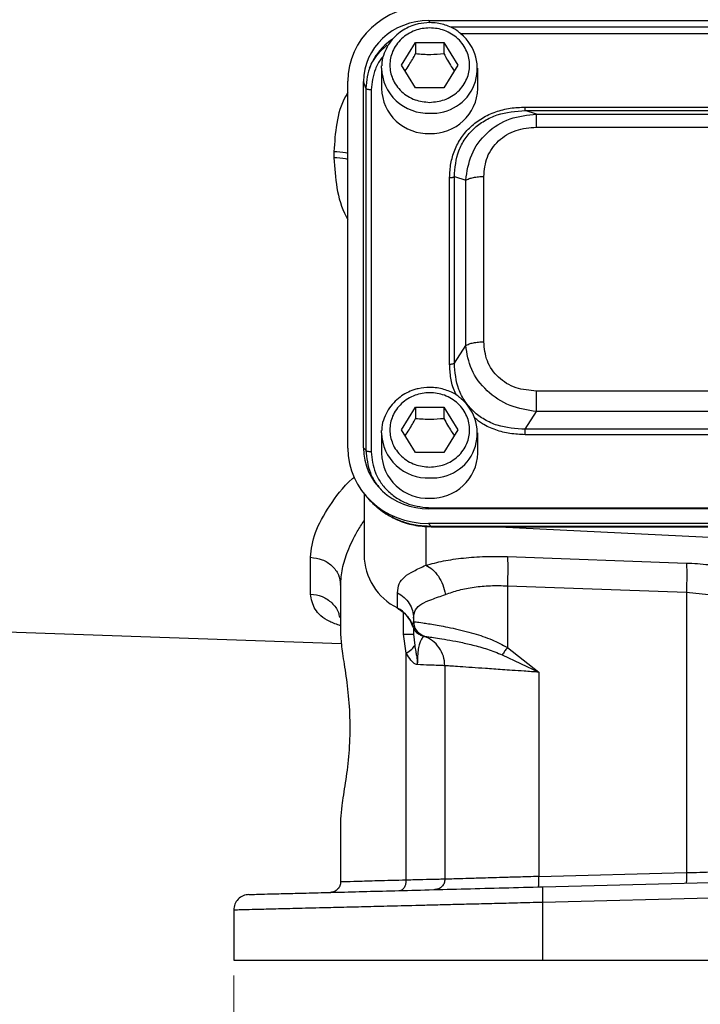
# Model space of a CAD drawing. Header units: inches. Extents: x 0.6 to 16.3, y 0.2 to 11.5.
# Tile 12 of 18: x 10.9 to 12.6, y 4.1 to 6.7. Entities that reach past the tile are written whole.
import ezdxf

# ---------------------------------------------------------------- set-up
doc = ezdxf.new("R2010")
doc.units = ezdxf.units.IN
doc.header["$MEASUREMENT"] = 0
doc.styles.add('SLDTEXTSTYLE0', font='TXT', dxfattribs={"width": 0.75})
doc.dimstyles.new('SLDDIMSTYLE3', dxfattribs={"dimtxt": 0.137795, "dimasz": 0.14, "dimexe": 0, "dimexo": 0.0625, "dimgap": 0.034449, "dimtad": 0, "dimdec": 1, "dimlfac": 1.5, "dimrnd": 1e-09, "dimzin": 12, "dimdsep": 46, "dimtxsty": 'SLDTEXTSTYLE0', "dimblk1": 'CLOSED', "dimblk2": 'CLOSED', "dimsah": 1, "dimcen": 0.09, "dimadec": 0, "dimazin": 3, "dimtfac": 1, "dimtdec": 1, "dimtofl": 0, "dimtmove": 0, "dimatfit": 3, "dimldrblk": 'CLOSED', "dimfxl": 0, "dimfrac": 2, "dimtolj": 1, "dimtzin": 12, "dimarcsym": 0})

# ---------------------------------------------------------------- blocks, each defined once
blk = doc.blocks.new('_Closed')
at = {"color": 0, "linetype": 'ByBlock', "lineweight": -2}
for p, q in [((-1, 0.166667), (0, 0)), ((-1, 0.166667), (-1, -0.166667)), ((0, 0), (-1, -0.166667)), ((0, 0), (-1, 0))]:
    blk.add_line(p, q, dxfattribs=at)
blk = doc.blocks.new('_D_11')
at = {"color": 7, "linetype": 'Continuous', "lineweight": 0}
for p, q in [((11.4151, 4.2059), (11.4151, 3.7946)), ((14.6684, 4.2059), (14.6684, 3.7946)), ((13.5024, 4.0325), (13.4604, 4.0325)), ((13.4604, 4.0325), (13.4604, 3.8137)), ((13.8078, 4.0325), (13.8498, 4.0325)), ((13.8498, 4.0325), (13.8498, 3.8137)), ((11.4151, 3.834), (13.3396, 3.834)), ((14.6684, 3.834), (13.9706, 3.834)), ((13.4604, 3.8137), (13.5024, 3.8137)), ((13.8498, 3.8137), (13.8078, 3.8137))]:
    blk.add_line(p, q, dxfattribs=at)
at = {"color": 7, "linetype": 'Continuous', "lineweight": 18, "xscale": 0.14, "yscale": 0.14, "rotation": 180.0000000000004}
blk.add_blockref('_Closed', (11.4151, 3.834, 0.2998), dxfattribs=at)
at = {"color": 7, "linetype": 'Continuous', "lineweight": 18, "xscale": 0.14, "yscale": 0.14}
blk.add_blockref('_Closed', (14.6684, 3.834, 0.2998), dxfattribs=at)
at = {"color": 7, "linetype": 'Continuous', "lineweight": 18, "char_height": 0.1378, "attachment_point": 1, "style": 'SLDTEXTSTYLE0'}
for s, insert in [('124', (13.5024, 3.9913)), ('4.9', (13.5278, 3.7852))]:
    blk.add_mtext(s, dxfattribs=dict(at, insert=insert))

msp = doc.modelspace()

# ---------------------------------------------------------------- linework, layer by layer
at = {"color": 7, "linetype": 'Continuous', "lineweight": 25}
for p, q in [((11.9145, 6.6502), (14.1684, 6.6502)), ((11.8444, 6.536), (11.8804, 6.5942)), ((11.8804, 6.5942), (11.9524, 6.5942)), ((11.8804, 6.5942), (11.8804, 6.5655)), ((11.9524, 6.5942), (11.9884, 6.536)), ((11.9524, 6.5942), (11.9524, 6.5655)), ((11.7931, 6.5283), (11.7933, 6.5346)), ((11.7931, 6.5283), (11.7931, 6.4763)), ((11.8804, 6.4778), (11.8444, 6.536)), ((11.9884, 6.536), (11.9524, 6.4778)), ((12.0398, 6.4763), (12.0398, 6.5283)), ((11.7071, 5.5555), (11.7071, 6.495)), ((11.747, 5.5566), (11.747, 6.4939)), ((11.7528, 6.4769), (11.747, 6.4939)), ((11.7528, 6.4769), (11.7528, 5.5503)), ((11.9524, 6.4778), (11.8804, 6.4778)), ((11.7665, 6.4728), (11.7665, 5.5462)), ((12.1608, 6.4287), (13.9221, 6.4287)), ((12.1898, 6.4108), (12.1608, 6.4199)), ((12.1608, 6.4199), (13.9221, 6.4199)), ((12.1898, 6.4108), (13.893, 6.4108)), ((12.1898, 6.3773), (13.893, 6.3773)), ((11.6712, 6.315), (11.6712, 6.2987)), ((11.9795, 5.7733), (11.9795, 6.2507)), ((11.9795, 6.2507), (12.0085, 6.2416)), ((12.0547, 5.828), (12.0547, 6.2511)), ((11.9673, 5.7708), (11.9673, 6.2482)), ((12.0085, 5.8185), (12.0085, 6.2416)), ((11.9795, 5.7733), (12.0085, 5.8185)), ((13.893, 5.7019), (12.1898, 5.7019)), ((11.8444, 5.6024), (11.8804, 5.6606)), ((11.8804, 5.6606), (11.9524, 5.6606)), ((11.8804, 5.6606), (11.8804, 5.632)), ((11.9524, 5.6606), (11.9884, 5.6024)), ((11.9524, 5.6606), (11.9524, 5.632)), ((12.1608, 5.604), (12.1898, 5.6492)), ((13.893, 5.6492), (12.1898, 5.6492)), ((11.7931, 5.5948), (11.7933, 5.601)), ((11.7931, 5.5948), (11.7931, 5.5427)), ((11.8804, 5.5442), (11.8444, 5.6024)), ((11.9884, 5.6024), (11.9524, 5.5442)), ((12.0398, 5.5427), (12.0398, 5.5948)), ((13.9221, 5.604), (12.1608, 5.604)), ((13.9221, 5.5902), (12.1608, 5.5902)), ((11.7528, 5.5503), (11.747, 5.5566)), ((11.9524, 5.5442), (11.8804, 5.5442)), ((11.7484, 5.4391), (11.7484, 5.2825)), ((11.7559, 5.4304), (11.7635, 5.422)), ((14.1684, 5.4003), (11.9145, 5.4003)), ((11.9202, 5.4028), (14.1627, 5.4028)), ((11.9132, 5.363), (11.9202, 5.3554)), ((14.1696, 5.363), (11.9132, 5.363)), ((14.1627, 5.3554), (11.9202, 5.3554)), ((11.9202, 5.3552), (11.9202, 5.3552)), ((11.9202, 5.3544), (14.1627, 5.3544)), ((12.0945, 5.3544), (13.0418, 5.3081)), ((11.6112, 5.1823), (11.6112, 5.2763)), ((12.1152, 5.2781), (12.573, 5.2616)), ((11.6884, 5.205), (11.6884, 5.0771)), ((12.1152, 5.2035), (12.573, 5.187)), ((12.1152, 5.2035), (12.1152, 5.0458)), ((11.834, 5.1466), (11.834, 5.1857)), ((12.573, 5.187), (12.573, 4.4693)), ((11.8751, 5.1205), (11.8751, 5.112)), ((10.6807, 5.0908), (11.6905, 5.0555)), ((11.8751, 5.112), (11.8751, 5.112)), ((11.8751, 5.0939), (11.8751, 5.08)), ((11.8565, 5.0306), (11.8493, 5.08)), ((11.8751, 5.08), (11.8779, 5.051)), ((11.8951, 5.0765), (11.897, 5.0758)), ((11.897, 5.0758), (11.8978, 5.0756)), ((11.9, 5.0749), (11.9018, 5.0743)), ((11.9018, 5.0743), (11.9018, 5.0743)), ((12.1152, 5.0458), (12.1952, 4.9823)), ((11.8565, 4.4501), (11.8565, 5.0306)), ((12.102, 5.0267), (12.1952, 4.9823)), ((11.9551, 4.9989), (11.9551, 4.4525)), ((12.1952, 4.9823), (12.1952, 4.4594)), ((11.6884, 4.6068), (11.6884, 4.4455)), ((12.1952, 4.4594), (12.573, 4.4693)), ((12.2059, 4.433), (13.0418, 4.4549)), ((13.0418, 4.415), (12.2048, 4.3931)), ((12.2048, 4.3931), (12.2048, 4.2453)), ((11.4151, 4.3734), (11.4151, 4.2453)), ((11.4151, 4.2453), (12.2048, 4.2453)), ((12.2048, 4.2453), (13.0418, 4.2453))]:
    msp.add_line(p, q, dxfattribs=at)
at = {"color": 8, "linetype": 'Continuous', "lineweight": 25}
for p, q in [((11.9145, 6.6502), (11.9163, 6.6447)), ((14.1133, 6.6332), (11.9698, 6.6332)), ((14.086, 6.6162), (11.9945, 6.6162)), ((11.9064, 5.356), (11.9064, 5.256)), ((11.9202, 5.3554), (11.9202, 5.3552)), ((11.8493, 5.08), (11.8493, 5.1343)), ((11.8717, 5.1029), (11.8747, 5.1109))]:
    msp.add_line(p, q, dxfattribs=at)
at = {"color": 7, "linetype": 'Continuous', "lineweight": 25, "flags": 128}
msp.add_lwpolyline([(11.8345, 5.1451), (11.8342, 5.1455), (11.834, 5.1466)], dxfattribs=at)
at = {"color": 7, "linetype": 'Continuous', "lineweight": 25}
for centre, radius, start, end in [((11.9237, 6.5275), 0.1145, 266.3773, 50.8616), ((11.9043, 6.4638), 0.157, 128.4187, 155.6908), ((11.9115, 6.4795), 0.1185, 181.5683, 272.3664), ((11.9201, 6.4808), 0.1198, 268.2549, 357.8104), ((11.9237, 5.5939), 0.1145, 266.3773, 50.8616), ((11.9115, 5.5459), 0.1185, 181.5683, 272.3664), ((11.9201, 5.5473), 0.1198, 268.2549, 357.8104), ((11.9028, 5.2848), 0.1543, 180.8345, 243.552), ((11.7996, 5.0788), 0.0759, 18.4792, 63.0936)]:
    msp.add_arc(centre, radius, start, end, dxfattribs=at)
at = {"color": 8, "linetype": 'Continuous', "lineweight": 25}
for centre in [(11.9115, 6.5316), (11.9115, 5.598)]:
    msp.add_arc(centre, 0.1185, 181.5683, 272.3664, dxfattribs=at)
at = {"color": 7, "linetype": 'Continuous', "lineweight": 25}
for centre, major_axis, start_param, end_param in [((11.9197, 6.489), (0.2087, -0.0437), 1.792973, 3.333612), ((11.9197, 6.489), (0.1694, -0.0355), 1.792973, 3.333612), ((11.9197, 5.5615), (0.2087, 0.0437), 2.949574, 4.490212), ((11.9197, 5.5615), (0.1694, 0.0355), 2.949574, 4.490212)]:
    msp.add_ellipse(centre, major_axis=major_axis, ratio=0.927683, start_param=start_param, end_param=end_param, dxfattribs=at)
for points, knots in [([(11.9164, 6.6449), (11.9065, 6.6443), (11.8926, 6.6434), (11.8731, 6.6378), (11.8571, 6.6311), (11.8396, 6.6203), (11.8234, 6.6059), (11.8093, 6.5878), (11.7992, 6.5664), (11.7937, 6.5482), (11.7939, 6.5373), (11.7939, 6.5347)], [0, 0, 0, 0, 0.159365, 0.223181, 0.329227, 0.439828, 0.559165, 0.685011, 0.816989, 0.9553, 1, 1, 1, 1]), ([(11.9164, 6.4408), (11.9036, 6.442), (11.8839, 6.444), (11.8601, 6.4559), (11.8438, 6.4682), (11.8305, 6.4834), (11.8182, 6.5056), (11.812, 6.536), (11.8182, 6.5664), (11.8305, 6.5886), (11.8438, 6.6038), (11.8601, 6.6162), (11.8839, 6.6277), (11.9164, 6.6335), (11.949, 6.6277), (11.9727, 6.6162), (11.9891, 6.6038), (12.0023, 6.5886), (12.0146, 6.5664), (12.0209, 6.536), (12.0146, 6.5056), (12.0023, 6.4834), (11.9891, 6.4682), (11.9727, 6.4559), (11.949, 6.444), (11.9293, 6.442), (11.9164, 6.4408)], [0, 0, 0, 0, 0.059864, 0.09209, 0.125, 0.15791, 0.190136, 0.25, 0.309864, 0.34209, 0.375, 0.40791, 0.440136, 0.5, 0.559864, 0.59209, 0.625, 0.65791, 0.690136, 0.75, 0.809864, 0.84209, 0.875, 0.90791, 0.940136, 1, 1, 1, 1]), ([(11.995, 6.6174), (11.9923, 6.6197), (11.9841, 6.6268), (11.9694, 6.634), (11.9521, 6.6403), (11.9349, 6.6441), (11.9227, 6.6446), (11.9164, 6.6449)], [0, 0, 0, 0, 0.128231, 0.385445, 0.57193, 0.779601, 1, 1, 1, 1]), ([(11.8536, 6.5212), (11.857, 6.5262), (11.8659, 6.5394), (11.8749, 6.5555), (11.8804, 6.5655)], [0, 0, 0, 0, 0.376375, 1, 1, 1, 1]), ([(11.8804, 6.5655), (11.8933, 6.5645), (11.9173, 6.5625), (11.9413, 6.5646), (11.9524, 6.5655)], [0, 0, 0, 0, 0.534747, 1, 1, 1, 1]), ([(11.9524, 6.5655), (11.9589, 6.554), (11.9678, 6.5379), (11.9767, 6.5248), (11.9792, 6.5211)], [0, 0, 0, 0, 0.718831, 1, 1, 1, 1]), ([(11.9673, 6.2482), (11.9679, 6.2604), (11.9691, 6.2843), (11.9794, 6.3191), (11.9963, 6.3512), (12.0204, 6.3792), (12.0504, 6.4017), (12.085, 6.4176), (12.1223, 6.4271), (12.148, 6.4282), (12.1608, 6.4287)], [0, 0, 0, 0, 0.1277402, 0.2505846, 0.3755384, 0.5000066, 0.6244748, 0.7494286, 0.8748488, 1, 1, 1, 1]), ([(11.9795, 6.2507), (11.9813, 6.2732), (11.984, 6.3071), (12.0057, 6.3476), (12.028, 6.3739), (12.0562, 6.3948), (12.0998, 6.4152), (12.1364, 6.418), (12.1608, 6.4199)], [0, 0, 0, 0, 0.251011, 0.37739, 0.5, 0.622613, 0.748989, 1, 1, 1, 1]), ([(12.0085, 6.2416), (12.0119, 6.2639), (12.0188, 6.3088), (12.0601, 6.3654), (12.12, 6.4033), (12.1667, 6.4083), (12.1898, 6.4108)], [0, 0, 0, 0, 0.247517, 0.5, 0.752483, 1, 1, 1, 1]), ([(12.0547, 6.2511), (12.0563, 6.2679), (12.0587, 6.2931), (12.075, 6.3232), (12.0917, 6.3427), (12.1127, 6.3583), (12.1448, 6.3735), (12.1719, 6.3758), (12.1898, 6.3773)], [0, 0, 0, 0, 0.250062, 0.37621, 0.5, 0.623853, 0.749938, 1, 1, 1, 1]), ([(12.1898, 5.7019), (12.1719, 5.7034), (12.1448, 5.7056), (12.1127, 5.7208), (12.0917, 5.7365), (12.075, 5.756), (12.0587, 5.786), (12.0563, 5.8113), (12.0547, 5.828)], [0, 0, 0, 0, 0.250062, 0.37621, 0.5, 0.623853, 0.749938, 1, 1, 1, 1]), ([(12.1898, 5.6492), (12.1667, 5.6531), (12.12, 5.6609), (12.0601, 5.7001), (12.0188, 5.7554), (12.0119, 5.7976), (12.0085, 5.8185)], [0, 0, 0, 0, 0.247517, 0.5, 0.752483, 1, 1, 1, 1]), ([(12.1608, 5.604), (12.1364, 5.6056), (12.0998, 5.6079), (12.0562, 5.6279), (12.028, 5.6487), (12.0057, 5.6751), (11.984, 5.7159), (11.9813, 5.7504), (11.9795, 5.7733)], [0, 0, 0, 0, 0.251011, 0.37739, 0.5, 0.622613, 0.748989, 1, 1, 1, 1]), ([(11.9164, 5.7113), (11.9065, 5.7107), (11.8926, 5.7098), (11.8731, 5.7042), (11.8571, 5.6976), (11.8396, 5.6867), (11.8234, 5.6723), (11.8093, 5.6542), (11.7992, 5.6328), (11.7937, 5.6146), (11.7939, 5.6037), (11.7939, 5.6011)], [0, 0, 0, 0, 0.159365, 0.223181, 0.329227, 0.439828, 0.559165, 0.685011, 0.816989, 0.9553, 1, 1, 1, 1]), ([(11.9164, 5.5072), (11.9036, 5.5085), (11.8839, 5.5104), (11.8601, 5.5223), (11.8438, 5.5346), (11.8305, 5.5498), (11.8182, 5.572), (11.812, 5.6024), (11.8182, 5.6328), (11.8305, 5.655), (11.8438, 5.6702), (11.8601, 5.6826), (11.8839, 5.6941), (11.9164, 5.6999), (11.949, 5.6941), (11.9727, 5.6826), (11.9891, 5.6702), (12.0023, 5.655), (12.0146, 5.6328), (12.0209, 5.6024), (12.0146, 5.572), (12.0023, 5.5498), (11.9891, 5.5346), (11.9727, 5.5223), (11.949, 5.5104), (11.9293, 5.5085), (11.9164, 5.5072)], [0, 0, 0, 0, 0.059864, 0.09209, 0.125, 0.15791, 0.190136, 0.25, 0.309864, 0.34209, 0.375, 0.40791, 0.440136, 0.5, 0.559864, 0.59209, 0.625, 0.65791, 0.690136, 0.75, 0.809864, 0.84209, 0.875, 0.90791, 0.940136, 1, 1, 1, 1]), ([(11.995, 5.6838), (11.9923, 5.6862), (11.9841, 5.6932), (11.9694, 5.7004), (11.9521, 5.7067), (11.9349, 5.7105), (11.9227, 5.7111), (11.9164, 5.7113)], [0, 0, 0, 0, 0.128231, 0.385445, 0.57193, 0.779601, 1, 1, 1, 1]), ([(11.8536, 5.5876), (11.857, 5.5926), (11.8659, 5.6058), (11.8749, 5.6219), (11.8804, 5.632)], [0, 0, 0, 0, 0.376375, 1, 1, 1, 1]), ([(11.8804, 5.632), (11.8933, 5.6309), (11.9173, 5.629), (11.9413, 5.631), (11.9524, 5.632)], [0, 0, 0, 0, 0.534747, 1, 1, 1, 1]), ([(11.9524, 5.632), (11.9589, 5.6204), (11.9678, 5.6043), (11.9767, 5.5912), (11.9792, 5.5875)], [0, 0, 0, 0, 0.718831, 1, 1, 1, 1]), ([(11.7665, 5.5462), (11.7686, 5.528), (11.7717, 5.5001), (11.7907, 5.4666), (11.8105, 5.4438), (11.835, 5.4253), (11.8709, 5.4075), (11.9007, 5.4046), (11.9202, 5.4028)], [0, 0, 0, 0, 0.240853, 0.369278, 0.5, 0.630722, 0.759147, 1, 1, 1, 1]), ([(11.7635, 5.4221), (11.7737, 5.4121), (11.7943, 5.3922), (11.8327, 5.3713), (11.8751, 5.3571), (11.905, 5.3554), (11.9202, 5.3546)], [0, 0, 0, 0, 0.246237, 0.492955, 0.742832, 1, 1, 1, 1]), ([(11.9202, 5.3554), (11.9069, 5.356), (11.881, 5.3571), (11.8492, 5.3659), (11.8248, 5.3761), (11.8009, 5.3894), (11.7808, 5.4031), (11.77, 5.416), (11.7677, 5.4187)], [0, 0, 0, 0, 0.230416, 0.450962, 0.573691, 0.695479, 0.936076, 1, 1, 1, 1]), ([(11.9064, 5.256), (11.921, 5.2599), (11.9504, 5.2677), (12.0023, 5.275), (12.0576, 5.2791), (12.096, 5.2784), (12.1152, 5.2781)], [0, 0, 0, 0, 0.251288, 0.503113, 0.752364, 1, 1, 1, 1]), ([(11.834, 5.1857), (11.8348, 5.1937), (11.8365, 5.2094), (11.8508, 5.2267), (11.873, 5.2406), (11.8955, 5.251), (11.9064, 5.256)], [0, 0, 0, 0, 0.2652025, 0.5230816, 0.7683608, 1, 1, 1, 1]), ([(11.9064, 5.256), (11.9122, 5.2528), (11.9239, 5.2464), (11.939, 5.2284), (11.9509, 5.2062), (11.9546, 5.1897), (11.9565, 5.1814)], [0, 0, 0, 0, 0.249995, 0.5000018, 0.7499944, 1, 1, 1, 1]), ([(12.573, 5.2616), (12.5825, 5.2612), (12.6015, 5.2603), (12.6299, 5.2578), (12.653, 5.2551), (12.671, 5.2525), (12.6839, 5.2505), (12.6966, 5.2482), (12.7092, 5.2458), (12.7275, 5.2419), (12.7509, 5.2362), (12.7754, 5.2291), (12.7957, 5.2223), (12.829, 5.2098), (12.8508, 5.1977), (12.8682, 5.188)], [0, 0, 0, 0, 0.080186, 0.160744, 0.241516, 0.279719, 0.317863, 0.356017, 0.394246, 0.432618, 0.525785, 0.61983, 0.682635, 0.745697, 1, 1, 1, 1]), ([(11.9565, 5.1814), (11.9678, 5.1854), (11.9901, 5.1931), (12.0295, 5.2005), (12.0713, 5.2045), (12.1006, 5.2038), (12.1152, 5.2035)], [0, 0, 0, 0, 0.257689, 0.505168, 0.753456, 1, 1, 1, 1]), ([(11.8751, 5.1205), (11.876, 5.1282), (11.8779, 5.1435), (11.8943, 5.1578), (11.9201, 5.1682), (11.9443, 5.177), (11.9565, 5.1814)], [0, 0, 0, 0, 0.254697, 0.50467, 0.752029, 1, 1, 1, 1]), ([(12.573, 5.187), (12.5948, 5.1851), (12.6393, 5.1813), (12.702, 5.165), (12.7576, 5.1423), (12.784, 5.1231), (12.7974, 5.1134)], [0, 0, 0, 0, 0.237644, 0.48658, 0.739641, 1, 1, 1, 1]), ([(11.8345, 5.1451), (11.8375, 5.1434), (11.847, 5.1381), (11.8598, 5.1256), (11.8692, 5.1117), (11.8711, 5.1028), (11.8716, 5.1005)], [0, 0, 0, 0, 0.168357, 0.522151, 0.878116, 1, 1, 1, 1]), ([(11.8717, 5.1029), (11.8725, 5.1001), (11.8742, 5.0945), (11.8793, 5.0869), (11.8863, 5.0804), (11.8923, 5.0778), (11.8951, 5.0765)], [0, 0, 0, 0, 0.251911, 0.503146, 0.766859, 1, 1, 1, 1]), ([(11.8751, 5.112), (11.8766, 5.1118), (11.8794, 5.1113), (11.8949, 5.1092), (11.9127, 5.1066), (11.9303, 5.1037), (11.9513, 5.0999), (11.9753, 5.0951), (12.0021, 5.0889), (12.0354, 5.0798), (12.0741, 5.0674), (12.1022, 5.0526), (12.1152, 5.0458)], [0, 0, 0, 0, 0.1384614, 0.2684568, 0.3505384, 0.4289336, 0.5036872, 0.5926669, 0.6763058, 0.754763, 0.8870666, 1, 1, 1, 1]), ([(11.8751, 5.112), (11.8756, 5.1074), (11.8765, 5.0982), (11.8832, 5.087), (11.8919, 5.0787), (11.8985, 5.0758), (11.9018, 5.0743)], [0, 0, 0, 0, 0.27977, 0.559537, 0.779763, 1, 1, 1, 1]), ([(11.6884, 5.0771), (11.6893, 5.0646), (11.6912, 5.0397), (11.7012, 4.9817), (11.7098, 4.9138), (11.7132, 4.8392), (11.7093, 4.7648), (11.7003, 4.6963), (11.6907, 4.641), (11.6891, 4.6174), (11.6884, 4.6068)], [0, 0, 0, 0, 0.127195, 0.253542, 0.37927, 0.504564, 0.629864, 0.755633, 0.889481, 1, 1, 1, 1]), ([(11.9018, 5.0743), (11.9013, 5.074), (11.9003, 5.0735), (11.8947, 5.0677), (11.8901, 5.0561), (11.8872, 5.0431), (11.8854, 5.0275), (11.8847, 5.0129), (11.8847, 5.0053), (11.8847, 5.0016)], [0, 0, 0, 0, 0.283842, 0.551774, 0.675697, 0.791595, 0.898594, 0.949597, 1, 1, 1, 1]), ([(11.9018, 5.0743), (11.9027, 5.0742), (11.9045, 5.0739), (11.9165, 5.0723), (11.935, 5.0697), (11.9601, 5.0657), (11.9908, 5.0601), (12.0258, 5.0522), (12.0637, 5.0421), (12.0893, 5.0318), (12.102, 5.0267)], [0, 0, 0, 0, 0.124695, 0.249365, 0.374684, 0.500334, 0.62631, 0.752423, 0.877585, 1, 1, 1, 1]), ([(11.8565, 5.0306), (11.8617, 5.0343), (11.872, 5.0416), (11.8759, 5.0479), (11.8779, 5.051)], [0, 0, 0, 0, 0.5, 1, 1, 1, 1]), ([(11.8779, 5.051), (11.8788, 5.0459), (11.8803, 5.0374), (11.8829, 5.0238), (11.8843, 5.0137), (11.8846, 5.0066), (11.8847, 5.0043), (11.8847, 5.0033), (11.8847, 5.0025), (11.8847, 5.0018), (11.8847, 5.0016), (11.8847, 5.0015), (11.8847, 5.0015), (11.8847, 5.0015), (11.8847, 5.0015), (11.8847, 5.0015), (11.8847, 5.0015), (11.8847, 5.0015), (11.8847, 5.0016), (11.8847, 5.0016), (11.8847, 5.0016)], [0, 0, 0, 0, 0.325372, 0.532599, 0.828012, 0.926973, 0.949637, 0.957926, 0.9862, 0.998287, 0.999166, 0.999355, 0.999377, 0.999384, 0.99939, 0.999396, 0.999402, 0.999422, 0.999613, 1, 1, 1, 1]), ([(12.1152, 5.0458), (12.1127, 5.0424), (12.1079, 5.0355), (12.104, 5.0296), (12.102, 5.0267)], [0, 0, 0, 0, 0.4999985, 1, 1, 1, 1]), ([(11.8847, 5.0016), (11.8832, 5.002), (11.8774, 5.0036), (11.867, 5.013), (11.8602, 5.0244), (11.8565, 5.0306)], [0, 0, 0, 0, 0.139883, 0.52827, 1, 1, 1, 1]), ([(11.9551, 4.9989), (11.9543, 4.9989), (11.9526, 4.999), (11.9388, 4.9995), (11.9172, 5.0003), (11.8956, 5.0012), (11.8847, 5.0016)], [0, 0, 0, 0, 0.24176, 0.489008, 0.741752, 1, 1, 1, 1]), ([(12.1952, 4.9823), (12.1827, 4.9832), (12.1596, 4.9848), (12.1286, 4.9869), (12.0949, 4.9893), (12.0594, 4.9917), (12.0227, 4.9942), (11.9929, 4.9963), (11.9711, 4.9978), (11.9576, 4.9987), (11.9559, 4.9988), (11.9551, 4.9989)], [0, 0, 0, 0, 0.097636, 0.181118, 0.250435, 0.380776, 0.500495, 0.630121, 0.75657, 0.879857, 1, 1, 1, 1]), ([(12.573, 4.4693), (12.5959, 4.47), (12.6401, 4.4712), (12.7031, 4.4731), (12.7578, 4.4746), (12.7845, 4.4754), (12.7974, 4.4758)], [0, 0, 0, 0, 0.260509, 0.502439, 0.76073, 1, 1, 1, 1]), ([(11.8565, 4.4501), (11.831, 4.4494), (11.7812, 4.448), (11.729, 4.4466), (11.6948, 4.4456), (11.6905, 4.4455), (11.6884, 4.4455)], [0, 0, 0, 0, 0.256485, 0.500028, 0.751903, 1, 1, 1, 1]), ([(11.8395, 4.4234), (11.842, 4.424), (11.8471, 4.4251), (11.8527, 4.4323), (11.856, 4.441), (11.8563, 4.4471), (11.8565, 4.4501)], [0, 0, 0, 0, 0.279634, 0.559249, 0.779637, 1, 1, 1, 1]), ([(11.9551, 4.4525), (11.9539, 4.4524), (11.9514, 4.4524), (11.9313, 4.4519), (11.9007, 4.4512), (11.8715, 4.4505), (11.8565, 4.4501)], [0, 0, 0, 0, 0.24812, 0.49998, 0.743524, 1, 1, 1, 1]), ([(12.1952, 4.4594), (12.1772, 4.4589), (12.1452, 4.458), (12.1044, 4.4568), (12.0727, 4.4559), (12.0468, 4.4551), (12.0196, 4.4543), (11.9936, 4.4536), (11.9717, 4.4529), (11.9577, 4.4525), (11.956, 4.4525), (11.9551, 4.4525)], [0, 0, 0, 0, 0.140976, 0.249982, 0.338293, 0.421686, 0.50016, 0.627681, 0.750092, 0.875825, 1, 1, 1, 1]), ([(11.454, 4.4134), (11.4553, 4.4134), (11.4577, 4.4134), (11.4774, 4.414), (11.5085, 4.4148), (11.5517, 4.4159), (11.6059, 4.4173), (11.6704, 4.419), (11.7441, 4.4209), (11.8259, 4.4231), (11.9143, 4.4254), (12.0082, 4.4279), (12.1058, 4.4304), (12.1725, 4.4322), (12.2059, 4.433)], [0, 0, 0, 0, 0.083276, 0.166645, 0.249964, 0.333222, 0.416637, 0.499947, 0.583254, 0.666658, 0.749961, 0.833215, 0.91673, 1, 1, 1, 1]), ([(12.2048, 4.3931), (12.1835, 4.3925), (12.1424, 4.3915), (12.0837, 4.39), (12.0302, 4.3887), (11.9819, 4.3875), (11.9388, 4.3864), (11.8862, 4.3851), (11.8251, 4.3836), (11.7575, 4.3819), (11.6972, 4.3804), (11.6345, 4.3788), (11.5722, 4.3773), (11.5144, 4.3759), (11.4696, 4.3747), (11.4381, 4.374), (11.4187, 4.3735), (11.4163, 4.3734), (11.4151, 4.3734)], [0, 0, 0, 0, 0.0506363, 0.0976925, 0.1411684, 0.1810636, 0.2173778, 0.2501108, 0.3168163, 0.3807244, 0.4418347, 0.5001473, 0.5870069, 0.6724455, 0.7564635, 0.8390615, 0.9202401, 1, 1, 1, 1])]:
    msp.add_open_spline(points, degree=3, knots=knots, dxfattribs=at)
at = {"color": 8, "linetype": 'Continuous', "lineweight": 25}
for points, knots in [([(11.8216, 6.6024), (11.8147, 6.5976), (11.7988, 6.5864), (11.7795, 6.5632), (11.7584, 6.527), (11.755, 6.4966), (11.7528, 6.4769)], [0, 0, 0, 0, 0.1640239, 0.3791151, 0.5975618, 1, 1, 1, 1]), ([(11.7981, 6.5593), (11.7958, 6.5568), (11.7869, 6.5469), (11.772, 6.5185), (11.7687, 6.4908), (11.7665, 6.4728)], [0, 0, 0, 0, 0.106483, 0.417224, 1, 1, 1, 1]), ([(11.7071, 6.4657), (11.7051, 6.4625), (11.6896, 6.4385), (11.6762, 6.3865), (11.6729, 6.3388), (11.6712, 6.315)], [0, 0, 0, 0, 0.069898, 0.53516, 1, 1, 1, 1]), ([(11.6712, 6.315), (11.6818, 6.3147), (11.6949, 6.3143), (11.7051, 6.3114), (11.7071, 6.3109)], [0, 0, 0, 0, 0.803038, 1, 1, 1, 1]), ([(11.6712, 6.2987), (11.6731, 6.2731), (11.6768, 6.2217), (11.6908, 6.1683), (11.7055, 6.1436), (11.7071, 6.1409)], [0, 0, 0, 0, 0.47095, 0.943631, 1, 1, 1, 1]), ([(11.7071, 6.2945), (11.7051, 6.295), (11.6949, 6.298), (11.6818, 6.2984), (11.6712, 6.2987)], [0, 0, 0, 0, 0.196962, 1, 1, 1, 1]), ([(11.9853, 5.6913), (11.9836, 5.6943), (11.976, 5.708), (11.9694, 5.735), (11.968, 5.7589), (11.9673, 5.7708)], [0, 0, 0, 0, 0.124597, 0.562769, 1, 1, 1, 1]), ([(12.1608, 5.5902), (12.1477, 5.5908), (12.122, 5.5918), (12.0849, 5.6017), (12.0542, 5.6148), (12.0383, 5.6276), (12.0322, 5.6326)], [0, 0, 0, 0, 0.280879, 0.550993, 0.825745, 1, 1, 1, 1]), ([(11.7528, 5.5503), (11.7551, 5.5306), (11.7587, 5.5), (11.7768, 5.4667), (11.7888, 5.4538), (11.7932, 5.449)], [0, 0, 0, 0, 0.536037, 0.827011, 1, 1, 1, 1]), ([(11.6112, 5.2763), (11.6136, 5.2972), (11.6185, 5.339), (11.6588, 5.4078), (11.6941, 5.4567), (11.722, 5.4803), (11.7235, 5.4815)], [0, 0, 0, 0, 0.3259511, 0.6526858, 0.9812019, 1, 1, 1, 1]), ([(11.6884, 5.205), (11.6893, 5.219), (11.6912, 5.247), (11.7061, 5.2932), (11.7253, 5.3343), (11.7424, 5.3605), (11.7484, 5.3697)], [0, 0, 0, 0, 0.272459, 0.544174, 0.839216, 1, 1, 1, 1]), ([(11.6884, 5.1012), (11.6787, 5.1047), (11.6475, 5.1158), (11.619, 5.1423), (11.6138, 5.169), (11.6112, 5.1823)], [0, 0, 0, 0, 0.185789, 0.593627, 1, 1, 1, 1]), ([(11.6112, 5.1823), (11.6214, 5.1809), (11.6419, 5.1781), (11.667, 5.1605), (11.6826, 5.1407), (11.6847, 5.1266), (11.6853, 5.1221)], [0, 0, 0, 0, 0.28806, 0.57612, 0.86418, 1, 1, 1, 1])]:
    msp.add_open_spline(points, degree=3, knots=knots, dxfattribs=at)
at = {"color": 7, "linetype": 'Continuous', "lineweight": 25}
for points in [[(11.7665, 6.4728), (11.7649, 6.4728), (11.7617, 6.4729), (11.7574, 6.4739), (11.7541, 6.4752), (11.7532, 6.4763), (11.7528, 6.4769)], [(12.1608, 6.4199), (12.1608, 6.4202), (12.1608, 6.4208), (12.1608, 6.4228), (12.1608, 6.4254), (12.1608, 6.4276), (12.1608, 6.4287)], [(12.1898, 6.3773), (12.1898, 6.3815), (12.1898, 6.3899), (12.1898, 6.4), (12.1898, 6.4076), (12.1898, 6.4098), (12.1898, 6.4108)], [(11.9673, 6.2482), (11.9686, 6.2482), (11.971, 6.2483), (11.9744, 6.2488), (11.9774, 6.2496), (11.9788, 6.2503), (11.9795, 6.2507)], [(12.0085, 6.2416), (12.0112, 6.243), (12.0164, 6.2457), (12.0278, 6.2487), (12.0407, 6.2508), (12.0501, 6.251), (12.0547, 6.2511)], [(12.0085, 5.8185), (12.0112, 5.8198), (12.0164, 5.8226), (12.0278, 5.8256), (12.0407, 5.8276), (12.0501, 5.8279), (12.0547, 5.828)], [(11.9673, 5.7708), (11.9686, 5.7708), (11.971, 5.7709), (11.9744, 5.7714), (11.9774, 5.7722), (11.9788, 5.7729), (11.9795, 5.7733)], [(12.1898, 5.6492), (12.1898, 5.6531), (12.1898, 5.6607), (12.1898, 5.6744), (12.1898, 5.6885), (12.1898, 5.6974), (12.1898, 5.7019)], [(12.1608, 5.5902), (12.1608, 5.5914), (12.1608, 5.5937), (12.1608, 5.5974), (12.1608, 5.601), (12.1608, 5.603), (12.1608, 5.604)], [(11.7665, 5.5462), (11.7649, 5.5462), (11.7617, 5.5464), (11.7574, 5.5473), (11.7541, 5.5486), (11.7532, 5.5498), (11.7528, 5.5503)], [(11.6112, 5.2763), (11.6214, 5.275), (11.6418, 5.2723), (11.6673, 5.2557), (11.685, 5.2324), (11.6873, 5.2142), (11.6884, 5.205)], [(12.1152, 5.2781), (12.1154, 5.2746), (12.1159, 5.2675), (12.1161, 5.2493), (12.1159, 5.2276), (12.1154, 5.2115), (12.1152, 5.2035)], [(12.573, 5.2616), (12.5733, 5.2581), (12.5738, 5.251), (12.574, 5.2328), (12.5738, 5.2111), (12.5733, 5.195), (12.573, 5.187)], [(11.834, 5.1857), (11.8399, 5.182), (11.8518, 5.1747), (11.8648, 5.1587), (11.8735, 5.1403), (11.8745, 5.1271), (11.8751, 5.1205)], [(11.9018, 5.0743), (11.898, 5.076), (11.8905, 5.0795), (11.882, 5.0886), (11.8762, 5.0997), (11.8755, 5.1079), (11.8751, 5.112)], [(11.8493, 5.08), (11.8532, 5.08), (11.8608, 5.08), (11.8688, 5.08), (11.8741, 5.08), (11.8748, 5.08), (11.8751, 5.08)], [(11.9551, 4.9989), (11.9544, 5.0071), (11.9529, 5.0235), (11.9413, 5.0457), (11.9243, 5.064), (11.9093, 5.0709), (11.9018, 5.0743)], [(12.573, 4.4693), (12.5731, 4.4658), (12.5732, 4.4588), (12.5732, 4.45), (12.5729, 4.4439), (12.5725, 4.443), (12.5723, 4.4426)], [(11.6884, 4.4455), (11.688, 4.442), (11.6873, 4.4352), (11.6813, 4.4264), (11.6727, 4.4202), (11.6659, 4.4193), (11.6625, 4.4188)], [(11.9551, 4.4525), (11.9547, 4.449), (11.9539, 4.4421), (11.948, 4.4334), (11.9394, 4.4272), (11.9325, 4.4263), (11.9291, 4.4258)], [(12.1945, 4.4327), (12.1946, 4.4331), (12.195, 4.434), (12.1953, 4.4401), (12.1954, 4.4489), (12.1952, 4.4559), (12.1952, 4.4594)], [(11.454, 4.4134), (11.4489, 4.4126), (11.4386, 4.4112), (11.4258, 4.4019), (11.4168, 4.3888), (11.4157, 4.3785), (11.4151, 4.3734)], [(12.2059, 4.433), (12.2056, 4.4324), (12.2051, 4.4312), (12.2046, 4.422), (12.2045, 4.4088), (12.2047, 4.3983), (12.2048, 4.3931)]]:
    msp.add_open_spline(points, degree=3, dxfattribs=at)

# ---------------------------------------------------------------- dimensions: what is measured, and where the dimension line sits
at = {"color": 7, "linetype": 'Continuous', "lineweight": 18}
dim = msp.add_linear_dim(base=(14.6684, 3.834), p1=(11.4151, 4.2453), p2=(14.6684, 4.2453), dimstyle='SLDDIMSTYLE3', dxfattribs=at)
dim.commit()
dim.dimension.update_dxf_attribs({"geometry": '_D_11', "text_midpoint": (13.6551, 3.834), "dimtype": 160})

doc.saveas('drawing.dxf')
